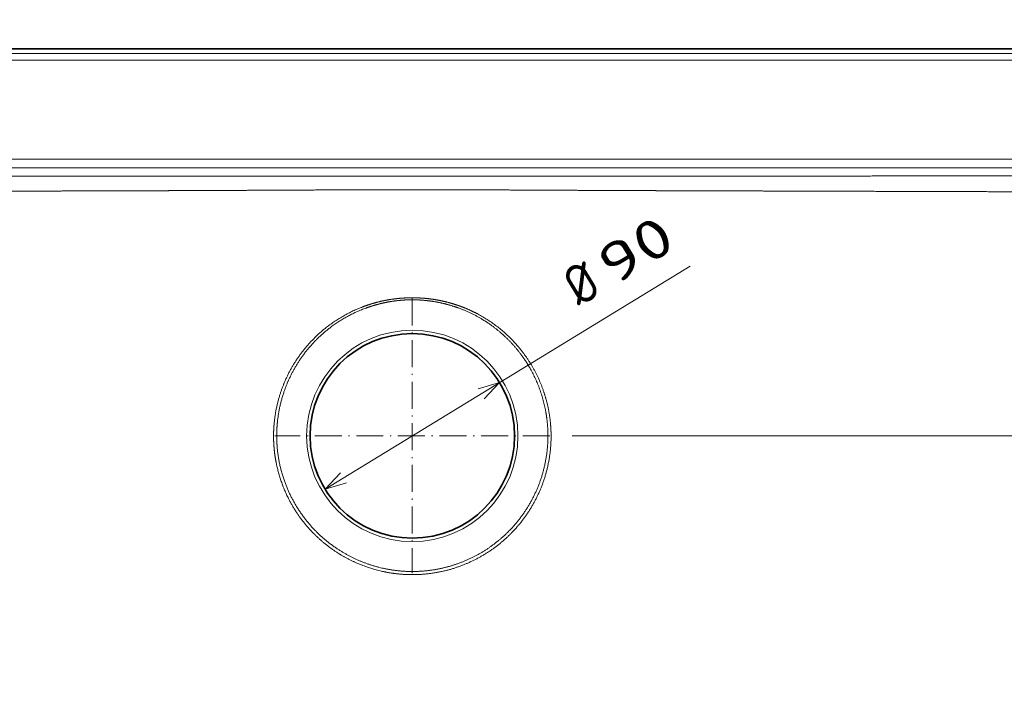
# Model space of a CAD drawing. Extents: x 82 to 353, y 17 to 278.
# Tile 5 of 7: x 175 to 263, y 120 to 180. Entities that reach past the tile are written whole.
import ezdxf
from ezdxf.enums import TextEntityAlignment as Align

# ---------------------------------------------------------------- set-up
doc = ezdxf.new("R2010")
doc.units = 0
doc.linetypes.add('DASHDOT', pattern=[18.5, 12, -3, 0.5, -3])
doc.layers.get('0').update_dxf_attribs({"lineweight": 13})
doc.styles.get("Standard").update_dxf_attribs({"font": 'isocp.shx'})
doc.dimstyles.get("Standard").update_dxf_attribs({"dimtxt": 2.5, "dimasz": 2.5, "dimexe": 1.25, "dimexo": 0.625, "dimtad": 1, "dimcen": 2.5, "dimadec": 0, "dimazin": 0, "dimtfac": 1, "dimtmove": 0, "dimatfit": 0, "dimfxl": 0, "dimarcsym": 0})

# ---------------------------------------------------------------- blocks, each defined once
blk = doc.blocks.new('*D')
at = {"color": 7, "lineweight": 13}
for p, q in [((88.897, 209.639), (88.897, 231.639)), ((109.38, 226.639), (86.897, 226.639)), ((108.982, 214.639), (86.897, 214.639)), ((109.981, 188.185), (310.019, 188.185)), ((108.98, 177.382), (85.986, 177.382)), ((87.986, 17.363), (87.986, 177.382)), ((331.02, 177.382), (353.189, 177.382)), ((351.189, 142.963), (351.189, 177.382)), ((202.234, 138.219), (234.719, 158.062)), ((224.22, 142.963), (353.189, 142.963)), ((109.38, 17.363), (85.986, 17.363))]:
    blk.add_line(p, q, dxfattribs=at)
at = {"color": 7, "lineweight": 13, "ltscale": 0.295063}
for p, q in [((109.981, 178.383), (109.981, 190.185)), ((310.019, 178.383), (310.019, 190.185))]:
    blk.add_line(p, q, dxfattribs=at)
at = {"color": 7, "lineweight": 13}
for points in [[(88.38, 228.571), (88.897, 226.639), (89.415, 228.571)], [(89.415, 212.707), (88.897, 214.639), (88.38, 212.707)], [(111.913, 188.703), (109.981, 188.185), (111.913, 187.667)], [(308.087, 187.667), (310.019, 188.185), (308.087, 188.703)], [(88.504, 175.45), (87.986, 177.382), (87.468, 175.45)], [(351.707, 175.45), (351.189, 177.382), (350.672, 175.45)], [(216.387, 146.258), (217.766, 147.706), (215.847, 147.141)], [(350.672, 144.895), (351.189, 142.963), (351.707, 144.895)], [(203.613, 139.668), (202.234, 138.219), (204.153, 138.785)], [(87.468, 19.295), (87.986, 17.363), (88.504, 19.295)]]:
    blk.add_lwpolyline(points, dxfattribs=at)
for s, rotation, p, p2 in [('60', 90, (86.897, 217.253), (86.897, 224.025)), ('172', 90, (349.189, 154.918), (349.189, 165.426)), ('90', 31.41789, (227.898, 156.239), (233.677, 159.769)), ('%%c', 31.41789, (224.854, 154.38), (227.044, 155.718)), ('800', 90, (85.986, 92.118), (85.986, 102.626))]:
    blk.add_text(s, height=3.5, rotation=rotation, dxfattribs=at).set_placement(p, p2, align=Align.FIT)
blk.add_text('1000', height=3.5, dxfattribs=at).set_placement((202.878, 190.185), (217.122, 190.185), align=Align.FIT)
blk = doc.blocks.new('BLOCK10')
at = {"color": 7, "linetype": 'DASHDOT', "lineweight": 13}
for p, q in [((0, 61.1), (0, -61.1)), ((61.1, 0), (-61.1, 0))]:
    blk.add_line(p, q, dxfattribs=at)
blk = doc.blocks.new('BLOCK11')
at = {"color": 7, "lineweight": 35}
for q in [(-495.1, 172.1), (495.1, 172.1)]:
    blk.add_line((0, 172.1), q, dxfattribs=at)
at = {"color": 7, "lineweight": 13}
for p, q in [((-493.1, 170.1), (0, 170.1)), ((-493.1, 167.1), (0, 167.1)), ((493.1, 170.1), (0, 170.1)), ((493.1, 167.1), (0, 167.1)), ((-437.55, 123.07), (0, 123.07)), ((437.55, 123.07), (0, 123.07)), ((-437.55, 119.21), (0, 119.21)), ((437.55, 119.21), (0, 119.21))]:
    blk.add_line(p, q, dxfattribs=at)
blk.add_circle((0, 0), 47, dxfattribs=at)
at = {"color": 7, "lineweight": 35}
blk.add_circle((0, 0), 45.5, dxfattribs=at)
at = {"color": 7, "lineweight": 13}
blk.add_arc((0, 37522.46), 37413.01, 269.98381, 270.01619, dxfattribs=at)
for points, knots in [([(0, 115.47), (-1.92, 115.47), (-3.85, 115.47), (-6.07, 115.47), (-8.49, 115.46), (-10.91, 115.46), (-11.41, 115.46), (-14.39, 115.46), (-17.36, 115.46), (-19.81, 115.46), (-22.78, 115.46), (-25.75, 115.46), (-26.25, 115.46), (-27.24, 115.46), (-28.23, 115.46), (-28.73, 115.46), (-31.21, 115.47), (-33.69, 115.47), (-35.68, 115.47), (-48.71, 115.48), (-61.74, 115.49), (-75.1, 115.51), (-87.59, 115.52), (-100.08, 115.53), (-101.52, 115.53), (-104.4, 115.54), (-107.28, 115.54), (-108.72, 115.54), (-115.49, 115.55), (-122.3, 115.55), (-127.74, 115.55), (-138.97, 115.56), (-150.2, 115.57), (-155.99, 115.57), (-163.05, 115.58), (-170.07, 115.58), (-171.44, 115.58), (-184.37, 115.59), (-197.3, 115.6), (-208.86, 115.61), (-221.76, 115.62), (-234.65, 115.63), (-235.99, 115.63), (-238.65, 115.63), (-241.32, 115.64), (-242.66, 115.64), (-255.13, 115.65), (-267.53, 115.65), (-278.28, 115.66), (-290.19, 115.67), (-302.13, 115.68), (-302.93, 115.68), (-309.48, 115.69), (-316.05, 115.69), (-321.97, 115.69), (-334.54, 115.7), (-347.16, 115.71), (-353.84, 115.72), (-361.57, 115.72), (-369.26, 115.73), (-370.52, 115.73), (-376.81, 115.73), (-383.09, 115.74), (-388.12, 115.74), (-400.64, 115.75), (-413.15, 115.76), (-419.15, 115.77), (-426.64, 115.77), (-434.12, 115.78)], [0, 0, 0, 0, 0, 0, 16.686975, 16.686975, 16.686975, 20.985087, 20.985087, 20.985087, 42.475639, 42.475639, 42.475639, 46.773751, 46.773751, 46.773751, 51.071863, 51.071863, 51.071863, 68.264296, 68.264296, 68.264296, 163.952336, 163.952336, 163.952336, 176.41532, 176.41532, 176.41532, 188.878304, 188.878304, 188.878304, 235.004744, 235.004744, 235.004744, 283.908006, 283.908006, 283.908006, 295.746765, 295.746765, 295.746765, 395.872877, 395.872877, 395.872877, 407.425859, 407.425859, 407.425859, 418.97884, 418.97884, 418.97884, 515.505083, 515.505083, 515.505083, 522.367154, 522.367154, 522.367154, 572.281955, 572.281955, 572.281955, 628.034728, 628.034728, 628.034728, 638.921489, 638.921489, 638.921489, 682.467597, 682.467597, 682.467597, 747.300243, 747.300243, 747.300243, 747.300243, 747.300243, 747.300243]), ([(0, 115.47), (1.92, 115.47), (3.85, 115.47), (6.07, 115.47), (8.49, 115.46), (10.91, 115.46), (11.41, 115.46), (14.39, 115.46), (17.36, 115.46), (19.81, 115.46), (22.78, 115.46), (25.75, 115.46), (26.25, 115.46), (27.24, 115.46), (28.23, 115.46), (28.73, 115.46), (31.21, 115.47), (33.69, 115.47), (35.68, 115.47), (48.71, 115.48), (61.74, 115.49), (75.1, 115.51), (87.59, 115.52), (100.08, 115.53), (101.52, 115.53), (104.4, 115.54), (107.28, 115.54), (108.72, 115.54), (115.49, 115.55), (122.3, 115.55), (127.74, 115.55), (138.97, 115.56), (150.2, 115.57), (155.99, 115.57), (163.05, 115.58), (170.07, 115.58), (171.44, 115.58), (184.37, 115.59), (197.3, 115.6), (208.86, 115.61), (221.76, 115.62), (234.65, 115.63), (235.99, 115.63), (238.65, 115.63), (241.32, 115.64), (242.66, 115.64), (255.13, 115.65), (267.53, 115.65), (278.28, 115.66), (290.19, 115.67), (302.13, 115.68), (302.93, 115.68), (309.48, 115.69), (316.05, 115.69), (321.97, 115.69), (334.54, 115.7), (347.16, 115.71), (353.84, 115.72), (361.57, 115.72), (369.26, 115.73), (370.52, 115.73), (376.81, 115.73), (383.09, 115.74), (388.12, 115.74), (400.64, 115.75), (413.15, 115.76), (419.15, 115.77), (426.64, 115.77), (434.12, 115.78)], [0, 0, 0, 0, 0, 0, 16.686975, 16.686975, 16.686975, 20.985087, 20.985087, 20.985087, 42.475639, 42.475639, 42.475639, 46.773751, 46.773751, 46.773751, 51.071863, 51.071863, 51.071863, 68.264296, 68.264296, 68.264296, 163.952336, 163.952336, 163.952336, 176.41532, 176.41532, 176.41532, 188.878304, 188.878304, 188.878304, 235.004744, 235.004744, 235.004744, 283.908006, 283.908006, 283.908006, 295.746765, 295.746765, 295.746765, 395.872877, 395.872877, 395.872877, 407.425859, 407.425859, 407.425859, 418.97884, 418.97884, 418.97884, 515.505083, 515.505083, 515.505083, 522.367154, 522.367154, 522.367154, 572.281955, 572.281955, 572.281955, 628.034728, 628.034728, 628.034728, 638.921489, 638.921489, 638.921489, 682.467597, 682.467597, 682.467597, 747.300243, 747.300243, 747.300243, 747.300243, 747.300243, 747.300243]), ([(-10.57, 109.45), (-12.08, 109.45), (-13.59, 109.45), (-14.65, 109.45), (-17.56, 109.45), (-20.47, 109.45), (-21.88, 109.45), (-23.93, 109.44), (-25.99, 109.44), (-26.96, 109.44), (-36.7, 109.41), (-46.45, 109.37), (-55.54, 109.32), (-70.25, 109.24), (-84.96, 109.18), (-90.58, 109.15), (-97.29, 109.12), (-104, 109.1), (-105.85, 109.09), (-108.19, 109.08), (-110.54, 109.08), (-111.79, 109.07), (-117.94, 109.05), (-124.13, 109.03), (-129.12, 109.02), (-140.8, 108.98), (-152.49, 108.94), (-159.17, 108.93), (-167.07, 108.9), (-174.97, 108.88), (-176.34, 108.87), (-187.96, 108.84), (-199.58, 108.81), (-209.83, 108.77), (-221.71, 108.74), (-233.59, 108.7), (-236.45, 108.69), (-239.95, 108.68), (-243.44, 108.67), (-245.31, 108.67), (-257.44, 108.63), (-269.5, 108.6), (-279.46, 108.57), (-290.64, 108.53), (-301.85, 108.5), (-302.78, 108.5), (-308.66, 108.48), (-314.55, 108.46), (-319.59, 108.45), (-330.7, 108.42), (-341.92, 108.39), (-348.08, 108.37), (-356.46, 108.35), (-364.71, 108.32), (-366.7, 108.32), (-377.59, 108.29), (-388.48, 108.26), (-396.87, 108.23), (-409.45, 108.2), (-422.04, 108.15), (-426.08, 108.14), (-430.12, 108.12), (-434.16, 108.1)], [0, 0, 0, 0, 0, 0, 13.04047, 13.04047, 13.04047, 25.311209, 25.311209, 25.311209, 30.886166, 30.886166, 30.886166, 109.651139, 109.651139, 109.651139, 158.277406, 158.277406, 158.277406, 167.797587, 167.797587, 167.797587, 178.603345, 178.603345, 178.603345, 220.897574, 220.897574, 220.897574, 277.466073, 277.466073, 277.466073, 289.305725, 289.305725, 289.305725, 378.100719, 378.100719, 378.100719, 392.180682, 392.180682, 392.180682, 408.389855, 408.389855, 408.389855, 497.383584, 497.383584, 497.383584, 505.468408, 505.468408, 505.468408, 548.28615, 548.28615, 548.28615, 599.292783, 599.292783, 599.292783, 619.574528, 619.574528, 619.574528, 693.595783, 693.595783, 693.595783, 728.566742, 728.566742, 728.566742, 728.566742, 728.566742, 728.566742]), ([(10.57, 109.45), (12.08, 109.45), (13.59, 109.45), (14.65, 109.45), (17.56, 109.45), (20.47, 109.45), (21.88, 109.45), (23.93, 109.44), (25.99, 109.44), (26.96, 109.44), (36.7, 109.41), (46.45, 109.37), (55.54, 109.32), (70.25, 109.24), (84.96, 109.18), (90.58, 109.15), (97.29, 109.12), (104, 109.1), (105.85, 109.09), (108.19, 109.08), (110.54, 109.08), (111.79, 109.07), (117.94, 109.05), (124.13, 109.03), (129.12, 109.02), (140.8, 108.98), (152.49, 108.94), (159.17, 108.93), (167.07, 108.9), (174.97, 108.88), (176.34, 108.87), (187.96, 108.84), (199.58, 108.81), (209.83, 108.77), (221.71, 108.74), (233.59, 108.7), (236.45, 108.69), (239.95, 108.68), (243.44, 108.67), (245.31, 108.67), (257.44, 108.63), (269.5, 108.6), (279.46, 108.57), (290.64, 108.53), (301.85, 108.5), (302.78, 108.5), (308.66, 108.48), (314.55, 108.46), (319.59, 108.45), (330.7, 108.42), (341.92, 108.39), (348.08, 108.37), (356.46, 108.35), (364.71, 108.32), (366.7, 108.32), (377.59, 108.29), (388.48, 108.26), (396.87, 108.23), (409.45, 108.2), (422.04, 108.15), (426.08, 108.14), (430.12, 108.12), (434.16, 108.1)], [0, 0, 0, 0, 0, 0, 13.040465, 13.040465, 13.040465, 25.311204, 25.311204, 25.311204, 30.886229, 30.886229, 30.886229, 109.651203, 109.651203, 109.651203, 158.277469, 158.277469, 158.277469, 167.798632, 167.798632, 167.798632, 178.60439, 178.60439, 178.60439, 220.898619, 220.898619, 220.898619, 277.467118, 277.467118, 277.467118, 289.30677, 289.30677, 289.30677, 378.101764, 378.101764, 378.101764, 392.182603, 392.182603, 392.182603, 408.391776, 408.391776, 408.391776, 497.385505, 497.385505, 497.385505, 505.470328, 505.470328, 505.470328, 548.288071, 548.288071, 548.288071, 599.294704, 599.294704, 599.294704, 619.576451, 619.576451, 619.576451, 693.597706, 693.597706, 693.597706, 728.568665, 728.568665, 728.568665, 728.568665, 728.568665, 728.568665]), ([(0, 61.43), (-2, 61.44), (-3.99, 61.36), (-5.98, 61.2), (-8.99, 60.85), (-11.96, 60.31), (-12.97, 60.1), (-16.47, 59.31), (-19.9, 58.27), (-22.31, 57.4), (-30.82, 53.82), (-38.58, 48.68), (-43.65, 44.22), (-51.77, 34.83), (-57.32, 23.76), (-59.27, 18.42), (-60.77, 12.15), (-61.44, 5.77), (-61.51, 5), (-61.62, 3.54), (-61.68, 2.08), (-61.71, 1.39), (-61.72, 0.69), (-61.72, 0)], [0, 0, 0, 0, 0, 0, 15.985407, 15.985407, 15.985407, 24.223151, 24.223151, 24.223151, 44.73429, 44.73429, 44.73429, 98.130486, 98.130486, 98.130486, 143.286286, 143.286286, 143.286286, 149.433281, 149.433281, 149.433281, 154.989684, 154.989684, 154.989684, 154.989684, 154.989684, 154.989684]), ([(61.72, 0), (61.71, 1.55), (61.66, 3.1), (61.56, 4.65), (61.02, 10.28), (59.83, 15.82), (58.64, 19.76), (54.65, 29.8), (48.56, 38.79), (44.05, 43.82), (36.95, 49.84), (28.92, 54.4), (26.63, 55.55), (23.81, 56.78), (20.92, 57.84), (20.43, 58.01), (18.98, 58.51), (17.51, 58.96), (16.52, 59.24), (13.55, 60.02), (10.53, 60.61), (8.5, 60.91), (5.59, 61.24), (2.66, 61.39), (1.77, 61.42), (0.89, 61.43), (0, 61.43)], [0, 0, 0, 0, 0, 0, 12.403268, 12.403268, 12.403268, 45.221436, 45.221436, 45.221436, 98.608119, 98.608119, 98.608119, 119.144896, 119.144896, 119.144896, 123.252735, 123.252735, 123.252735, 131.468653, 131.468653, 131.468653, 147.873121, 147.873121, 147.873121, 154.972668, 154.972668, 154.972668, 154.972668, 154.972668, 154.972668]), ([(0, 60.55), (-1.97, 60.55), (-3.95, 60.46), (-5.92, 60.29), (-8.89, 59.92), (-11.84, 59.36), (-12.83, 59.15), (-15.81, 58.46), (-18.73, 57.58), (-20.65, 56.91), (-28.69, 53.74), (-36.1, 49.16), (-41.26, 44.89), (-49.57, 35.82), (-55.37, 25.01), (-57.43, 19.77), (-59.21, 13.1), (-60.01, 6.29), (-60.13, 5.02), (-60.25, 3.26), (-60.3, 1.5), (-60.31, 1), (-60.31, 0.5), (-60.31, 0)], [0, 0, 0, 0, 0, 0, 15.969236, 15.969236, 15.969236, 24.227789, 24.227789, 24.227789, 40.658408, 40.658408, 40.658408, 94.191682, 94.191682, 94.191682, 139.530195, 139.530195, 139.530195, 149.81466, 149.81466, 149.81466, 153.860915, 153.860915, 153.860915, 153.860915, 153.860915, 153.860915]), ([(60.31, 0), (60.31, 0.52), (60.31, 1.03), (60.3, 1.55), (60.19, 5.11), (59.82, 8.66), (59.31, 11.69), (57.1, 21.1), (53.04, 29.96), (49.45, 35.6), (42.49, 43.81), (33.94, 50.27), (30.49, 52.45), (25.51, 55.04), (20.28, 57.02), (18.83, 57.52), (15.44, 58.57), (11.97, 59.38), (9.97, 59.75), (6.78, 60.2), (3.57, 60.45), (2.38, 60.52), (1.19, 60.55), (0, 60.55)], [0, 0, 0, 0, 0, 0, 4.192351, 4.192351, 4.192351, 28.92116, 28.92116, 28.92116, 82.49924, 82.49924, 82.49924, 115.437014, 115.437014, 115.437014, 127.785607, 127.785607, 127.785607, 144.222454, 144.222454, 144.222454, 153.84514, 153.84514, 153.84514, 153.84514, 153.84514, 153.84514]), ([(0, -60.32), (-4.56, -60.32), (-9.12, -59.88), (-13.62, -59.02), (-24.13, -55.95), (-33.73, -50.6), (-38.87, -46.77), (-48.21, -37.65), (-54.83, -26.39), (-57.39, -20.22), (-59.34, -12.79), (-60.1, -5.21), (-60.18, -4.2), (-60.25, -2.97), (-60.28, -1.74), (-60.29, -1.52), (-60.3, -1.09), (-60.31, -0.65), (-60.31, -0.43), (-60.31, -0.22), (-60.31, 0)], [0, 0, 0, 0, 0, 0, 37.015457, 37.015457, 37.015457, 88.579284, 88.579284, 88.579284, 142.183337, 142.183337, 142.183337, 150.413913, 150.413913, 150.413913, 152.179587, 152.179587, 152.179587, 153.945262, 153.945262, 153.945262, 153.945262, 153.945262, 153.945262]), ([(60.31, 0), (60.31, -0.25), (60.31, -0.51), (60.3, -0.76), (60.3, -1.26), (60.28, -1.77), (60.28, -2.02), (60.04, -8.61), (58.89, -15.17), (56.96, -21.28), (51.66, -32.64), (43.66, -42.27), (39.16, -46.48), (30.03, -53.05), (19.66, -57.36), (14.75, -58.81), (8.81, -59.91), (2.8, -60.26), (1.87, -60.3), (0.93, -60.32), (0, -60.32)], [0, 0, 0, 0, 0, 0, 2.057255, 2.057255, 2.057255, 4.11451, 4.11451, 4.11451, 55.609233, 55.609233, 55.609233, 105.083222, 105.083222, 105.083222, 146.338192, 146.338192, 146.338192, 153.924509, 153.924509, 153.924509, 153.924509, 153.924509, 153.924509]), ([(0, -61.71), (-4.61, -61.72), (-9.22, -61.28), (-13.77, -60.42), (-23.42, -57.65), (-32.34, -52.99), (-36.84, -49.96), (-45.72, -42.47), (-52.64, -33.11), (-55.69, -27.68), (-58.8, -20.01), (-60.6, -11.99), (-60.96, -9.97), (-61.36, -7.09), (-61.59, -4.2), (-61.64, -3.36), (-61.69, -2.18), (-61.71, -1), (-61.72, -0.67), (-61.72, -0.33), (-61.72, 0)], [0, 0, 0, 0, 0, 0, 36.908393, 36.908393, 36.908393, 80.090674, 80.090674, 80.090674, 129.444316, 129.444316, 129.444316, 145.877729, 145.877729, 145.877729, 152.653022, 152.653022, 152.653022, 155.336225, 155.336225, 155.336225, 155.336225, 155.336225, 155.336225]), ([(61.72, 0), (61.72, -0.26), (61.72, -0.51), (61.71, -0.77), (61.61, -7.69), (60.53, -14.6), (58.6, -21.06), (53.45, -32.37), (45.71, -42.05), (41.67, -46.06), (32.33, -53.4), (21.51, -58.34), (15.57, -60.2), (8.8, -61.42), (1.98, -61.69), (1.32, -61.7), (0.66, -61.71), (0, -61.71)], [0, 0, 0, 0, 0, 0, 2.054543, 2.054543, 2.054543, 55.444328, 55.444328, 55.444328, 100.666612, 100.666612, 100.666612, 150.013396, 150.013396, 150.013396, 155.299555, 155.299555, 155.299555, 155.299555, 155.299555, 155.299555])]:
    blk.add_open_spline(points, degree=5, knots=knots, dxfattribs=at)

msp = doc.modelspace()

# ---------------------------------------------------------------- block references
at = {"lineweight": 0, "xscale": 0.2, "yscale": 0.2, "zscale": 0.2}
for name in ['BLOCK11', 'BLOCK10']:
    msp.add_blockref(name, (210, 142.9629), dxfattribs=at)

# ---------------------------------------------------------------- dimensions: what is measured, and where the dimension line sits
at = {"color": 0, "lineweight": 0}
dim = msp.add_diameter_dim_2p(p1=(202.2342, 138.2193), p2=(217.7658, 147.7065), text='%%c90', dimstyle='Standard', override={"dimlfac": 5}, dxfattribs=at)
dim.commit()
dim.dimension.update_dxf_attribs({"geometry": '*D', "text_midpoint": (230.3078, 155.3675), "dimtype": 163})
for base, p1, p2, angle, middle, dimtype in [((351.1891, 142.9629), (329.0197, 177.3819), (222.22, 142.9629), 269.998569, (351.1891, 160.1724), 160), ((87.98586, 17.36286), (110.98034, 177.38191), (111.37966, 17.36286), 269.998569, (87.98586, 97.37239), 160), ((109.981, 188.185), (310.019, 176.3825), (109.981, 176.3825), 180, (210, 188.185), 161), ((88.8972, 226.6393), (110.9816, 214.6393), (111.3797, 226.6393), 89.999523, (88.8972, 220.6393), 160)]:
    dim = msp.add_linear_dim(base=base, p1=p1, p2=p2, angle=angle, dimstyle='Standard', override={"dimlfac": 5}, dxfattribs=at)
    dim.commit()
    dim.dimension.update_dxf_attribs({"geometry": '*D', "text_midpoint": middle, "dimtype": dimtype})

doc.saveas('drawing.dxf')
